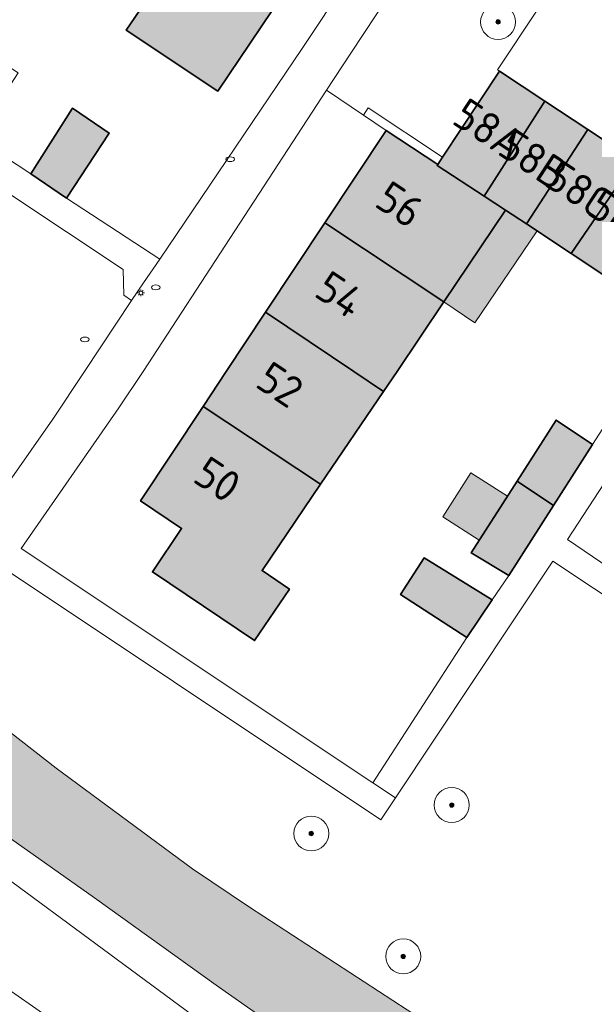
# Model space of a CAD drawing. Header units: metres. Extents: x 125349 to 128236, y 501602 to 503797.
# Tile 90 of 256: x 126604 to 126637, y 501964 to 502020. Entities that reach past the tile are written whole.
import ezdxf
from ezdxf.enums import TextEntityAlignment as Align

# ---------------------------------------------------------------- set-up
doc = ezdxf.new("R2010")
doc.units = ezdxf.units.M
doc.layers.get('0').update_dxf_attribs({"linetype": 'CONTINUOUS'})
for name, color, linetype, lineweight in [('B-WE-GR-BEPLANTING_CULTUUR_HEESTERS-GV', 90, 'CONTINUOUS', 18), ('B-WE-GR-BOOM-S-500', 90, 'CONTINUOUS', 18), ('B-WE-GR-GROENVOORZIENING-GV', 80, 'CONTINUOUS', 18), ('B-WE-IE-MEUBILAIR-S', 7, 'CONTINUOUS', 18), ('B-WE-OG-BEBOUWING-GV', 7, 'CONTINUOUS', 35), ('B-WE-OG-BEBOUWING-T18', 10, 'CONTINUOUS', 18), ('B-WE-OG-BEBOUWING_OVERBOUWING-GV', 7, 'CONTINUOUS', 18), ('B-WE-OG-TERREIN_BEGROEID-GV', 7, 'CONTINUOUS', 18), ('B-WE-OG-TERREIN_ERF-GV', 7, 'CONTINUOUS', 18), ('B-WE-OG-WATER-GV', 130, 'CONTINUOUS', 18), ('B-WE-VH-OPENVERHARDING_BETONSTRAATSTEEN-GV', 90, 'CONTINUOUS', 18), ('B-WE-VH-OPENVERHARDING_TEGEL-GV', 90, 'CONTINUOUS', 18)]:
    doc.layers.add(name, color=color, linetype=linetype, lineweight=lineweight)
for name, color, linetype, lineweight, true_color in [('B-WE-OG-BEBOUWING-V', 7, 'CONTINUOUS', 18, 0xcc646e), ('B-WE-OG-BEBOUWING_OVERBOUWING-V', 7, 'CONTINUOUS', 18, 0xcc646e), ('B-WE-OG-WATER-V', 7, 'CONTINUOUS', 18, 0xbee8ff)]:
    doc.layers.add(name, color=color, linetype=linetype, lineweight=lineweight, true_color=true_color)
doc.styles.add('NLCS-ISO-M1000-T18', font='NLCS-ISO.ttf', dxfattribs={"height": 1.8})

# ---------------------------------------------------------------- blocks, each defined once
blk = doc.blocks.new('SIE-MEUBILAIR_PAAL_LICHTMAST-SO')
for points in [[(-0.62, 0), (-1, 0)], [(-0.71, 0.71), (-0.44, 0.44)], [(0, 1), (0, 0.62)], [(0.44, 0.44), (0.71, 0.71)], [(1, 0), (0.62, 0)], [(-0.71, -0.71), (-0.44, -0.44)], [(0, -0.62), (0, -1)], [(0.44, -0.44), (0.71, -0.71)]]:
    blk.add_lwpolyline(points)
blk.add_circle((0, 0), 0.5)
blk = doc.blocks.new('SIE-MEUBILAIR_PUT_RIOOLPUT-SO')
blk.add_ellipse((0, 0), major_axis=(1.25, 0), ratio=0.54)
blk = doc.blocks.new('SIE-MEUBILAIR_PUT_KOLK-SO')
blk.add_ellipse((0, 0), major_axis=(1.25, 0), ratio=0.54)
blk = doc.blocks.new('SGR-BOOM_01-SO')
at = {"linetype": 'ByBlock', "lineweight": 18}
h = blk.add_hatch(color=0, dxfattribs=at)
h.dxf.hatch_style = 1
edge = h.paths.add_edge_path()
edge.add_arc((0, 0), 0.25, 0, 360)
at = {"color": 0, "linetype": 'ByBlock', "lineweight": 18}
for radius in [2, 0.25]:
    blk.add_circle((0, 0), radius, dxfattribs=at)

msp = doc.modelspace()

# ---------------------------------------------------------------- hatches: boundary and pattern name
at = {"layer": 'B-WE-OG-BEBOUWING-V'}
for points in [[(126615.288, 502027.862), (126610.704, 502021.053), (126609.688, 502019.544), (126614.932, 502016.059), (126620.535, 502024.381)], [(126630.195, 502010.047), (126633.675, 502015.482), (126631.066, 502017.205), (126627.81, 502012.273), (126627.537, 502011.86), (126627.502, 502011.806)], [(126606.264, 502009.927), (126608.71, 502013.645), (126606.614, 502015.077), (126604.214, 502011.327)], [(126632.613, 502008.457), (126636.134, 502013.858), (126633.675, 502015.482), (126630.195, 502010.047), (126631.423, 502009.244)], [(126627.537, 502011.86), (126624.583, 502013.81), (126621.073, 502008.522), (126627.878, 502004.002), (126627.893, 502003.992), (126631.423, 502009.244), (126630.195, 502010.047), (126627.502, 502011.806)], [(126632.613, 502008.457), (126635.185, 502006.757), (126638.826, 502012.08), (126636.134, 502013.858)], [(126637.684, 502005.106), (126641.357, 502010.409), (126638.826, 502012.08), (126635.185, 502006.757)], [(126624.432, 501998.857), (126625.209, 502000), (126627.893, 502003.992), (126627.878, 502004.002), (126621.073, 502008.522), (126617.67, 502003.393), (126622.728, 502000)], [(126624.432, 501998.857), (126622.728, 502000), (126617.67, 502003.393), (126615.418, 502000), (126614.089, 501997.999), (126620.824, 501993.545)], [(126620.824, 501993.545), (126614.089, 501997.999), (126610.505, 501992.599), (126612.853, 501991.024), (126611.182, 501988.532), (126617.041, 501984.601), (126619.038, 501987.537), (126617.468, 501988.605)], [(126636.413, 501995.817), (126634.315, 501997.22), (126632.08, 501993.728), (126634.172, 501992.325)], [(126634.172, 501992.325), (126632.08, 501993.728), (126629.455, 501989.625), (126631.604, 501988.322)], [(126629.2, 501984.774), (126630.652, 501986.923), (126626.754, 501989.328), (126625.402, 501987.23)]]:
    msp.add_hatch(color=256, dxfattribs=at).paths.add_polyline_path(points)
at = {"layer": 'B-WE-OG-BEBOUWING_OVERBOUWING-V'}
for points in [[(126631.423, 502009.244), (126627.893, 502003.992), (126629.668, 502002.792), (126633.226, 502008.052), (126632.613, 502008.457)], [(126631.53, 501992.869), (126629.437, 501994.208), (126627.82, 501991.68), (126629.913, 501990.341)]]:
    msp.add_hatch(color=256, dxfattribs=at).paths.add_polyline_path(points)
at = {"layer": 'B-WE-OG-WATER-V'}
h = msp.add_hatch(color=256, dxfattribs=at)
edge = h.paths.add_edge_path()
edge.add_arc((126721.75, 501925.746), 2.225, 297.1692, 366.6486)
edge.add_arc((126721.723, 501925.745), 2.252, 6.5992, 82.8472)
edge.add_arc((126721.72, 501925.77), 2.228, 82.6991, 89.5584)
edge.add_line((126721.737, 501927.998), (126718.387, 501927.995))
edge.add_line((126718.387, 501927.995), (126692.543, 501924.656))
edge.add_arc((126690.753, 501938.269), 13.73, 258.8072, 277.4901, ccw=False)
edge.add_arc((126691.238, 501938.157), 13.723, 241.3396, 256.7309, ccw=False)
edge.add_line((126684.656, 501926.115), (126682.67, 501927.196))
edge.add_line((126682.67, 501927.196), (126673.85, 501932.972))
edge.add_line((126673.85, 501932.972), (126666.763, 501937.474))
edge.add_line((126666.763, 501937.474), (126658.585, 501942.641))
edge.add_line((126658.585, 501942.641), (126653.871, 501945.602))
edge.add_line((126653.871, 501945.602), (126651.744, 501946.938))
edge.add_line((126651.744, 501946.938), (126643.02, 501952.413))
edge.add_line((126643.02, 501952.413), (126635.833, 501956.916))
edge.add_line((126635.833, 501956.916), (126625.774, 501963.46))
edge.add_line((126625.774, 501963.46), (126616.755, 501969.339))
edge.add_line((126616.755, 501969.339), (126613.486, 501971.536))
edge.add_line((126613.486, 501971.536), (126605.666, 501977.298))
edge.add_line((126605.666, 501977.298), (126600.423, 501981.373))
edge.add_line((126600.423, 501981.373), (126595.08, 501985.45))
edge.add_line((126595.08, 501985.45), (126590.336, 501989.468))
edge.add_line((126590.336, 501989.468), (126585.102, 501994.194))
edge.add_line((126585.102, 501994.194), (126581.158, 501998.201))
edge.add_line((126581.158, 501998.201), (126579.436, 502000))
edge.add_arc((126634.735, 502052.313), 76.122, 218.96106, 223.4108, ccw=False)
edge.add_arc((126639.081, 502055.027), 81.211, 213.14085, 218.52159, ccw=False)
edge.add_line((126571.081, 502010.629), (126568.517, 502014.487))
edge.add_line((126568.517, 502014.487), (126567.465, 502016.07))
edge.add_arc((126541.766, 501999.536), 30.558, 32.756, 45.0609)
edge.add_arc((126540.07, 501997.972), 32.864, 44.8939, 64.56)
edge.add_arc((126553.192, 502025.576), 2.299, 64.3605, 83.5847)
edge.add_arc((126553.194, 502025.585), 2.29, 83.6029, 100.2096)
edge.add_arc((126553.19, 502025.349), 2.522, 99.1683, 130.9157)
edge.add_line((126551.538, 502027.255), (126550.864, 502026.567))
edge.add_line((126550.864, 502026.567), (126550.241, 502025.931))
edge.add_arc((126551.186, 502025.106), 1.255, 138.867, 188.1437)
edge.add_arc((126551.257, 502025.117), 1.326, 188.1773, 242.6346)
edge.add_line((126550.647, 502023.939), (126553.702, 502022.554))
edge.add_arc((126542.017, 502000.284), 25.149, 49.3286, 62.3133, ccw=False)
edge.add_arc((126542.191, 502000.839), 24.616, 35.7534, 48.7954, ccw=False)
edge.add_line((126562.168, 502015.222), (126565.682, 502009.512))
edge.add_arc((126596.761, 502029.176), 36.778, 212.3227, 219.0313)
edge.add_arc((126594.054, 502027.258), 33.467, 219.3985, 225.0269)
edge.add_line((126570.4, 502003.582), (126573.66, 502000))
edge.add_line((126573.66, 502000), (126575.701, 501997.777))
edge.add_line((126575.701, 501997.777), (126580.528, 501992.557))
edge.add_line((126580.528, 501992.557), (126586.939, 501986.214))
edge.add_line((126586.939, 501986.214), (126592.32, 501981.237))
edge.add_line((126592.32, 501981.237), (126594.841, 501979.201))
edge.add_line((126594.841, 501979.201), (126600.632, 501974.968))
edge.add_line((126600.632, 501974.968), (126607.861, 501969.864))
edge.add_line((126607.861, 501969.864), (126614.842, 501964.864))
edge.add_line((126614.842, 501964.864), (126622.269, 501959.657))
edge.add_line((126622.269, 501959.657), (126631.929, 501953.169))
edge.add_line((126631.929, 501953.169), (126640.695, 501947.144))
edge.add_line((126640.695, 501947.144), (126647.979, 501942.339))
edge.add_line((126647.979, 501942.339), (126680.455, 501922.584))
edge.add_arc((126691.074, 501938.931), 19.493, 236.9932, 263.799)
edge.add_arc((126691.118, 501939.161), 19.726, 263.7418, 280.6619)
edge.add_line((126694.768, 501919.775), (126721.722, 501923.347))
edge.add_line((126721.722, 501923.347), (126722.474, 501923.643))
edge.add_arc((126721.708, 501925.853), 2.339, 289.1208, 296.8969)

# ---------------------------------------------------------------- linework, layer by layer
at = {"layer": 'B-WE-GR-BEPLANTING_CULTUUR_HEESTERS-GV', "flags": 128}
msp.add_lwpolyline([(126626.95, 502024.899), (126622.55, 502018.238), (126621.164, 502016.112), (126623.276, 502014.69), (126623.552, 502015.105), (126627.81, 502012.273), (126631.066, 502017.205), (126630.963, 502017.273), (126633.24, 502020.691)], close=True, dxfattribs=at)
at = {"layer": 'B-WE-GR-GROENVOORZIENING-GV', "flags": 128}
msp.add_lwpolyline([(126588.981, 501974.371), (126618.804, 501953.525), (126621.502, 501957.228), (126589.177, 501981.048), (126586.084, 501977.852)], close=True, dxfattribs=at)
at = {"layer": 'B-WE-OG-BEBOUWING-GV', "flags": 128}
for points in [[(126615.288, 502027.862), (126610.704, 502021.053), (126609.688, 502019.544), (126614.932, 502016.059), (126620.535, 502024.381)], [(126630.195, 502010.047), (126633.675, 502015.482), (126631.066, 502017.205), (126627.81, 502012.273), (126627.537, 502011.86), (126627.502, 502011.806)], [(126606.264, 502009.927), (126608.71, 502013.645), (126606.614, 502015.077), (126604.214, 502011.327)], [(126632.613, 502008.457), (126636.134, 502013.858), (126633.675, 502015.482), (126630.195, 502010.047), (126631.423, 502009.244)], [(126627.537, 502011.86), (126624.583, 502013.81), (126621.073, 502008.522), (126627.878, 502004.002), (126627.893, 502003.992), (126631.423, 502009.244), (126630.195, 502010.047), (126627.502, 502011.806)], [(126632.613, 502008.457), (126635.185, 502006.757), (126638.826, 502012.08), (126636.134, 502013.858)], [(126637.684, 502005.106), (126641.357, 502010.409), (126638.826, 502012.08), (126635.185, 502006.757)], [(126624.432, 501998.857), (126625.209, 502000), (126627.893, 502003.992), (126627.878, 502004.002), (126621.073, 502008.522), (126617.67, 502003.393), (126622.728, 502000)], [(126624.432, 501998.857), (126622.728, 502000), (126617.67, 502003.393), (126615.418, 502000), (126614.089, 501997.999), (126620.824, 501993.545)], [(126620.824, 501993.545), (126614.089, 501997.999), (126610.505, 501992.599), (126612.853, 501991.024), (126611.182, 501988.532), (126617.041, 501984.601), (126619.038, 501987.537), (126617.468, 501988.605)], [(126636.413, 501995.817), (126634.315, 501997.22), (126632.08, 501993.728), (126634.172, 501992.325)], [(126634.172, 501992.325), (126632.08, 501993.728), (126629.455, 501989.625), (126631.604, 501988.322)], [(126629.2, 501984.774), (126630.652, 501986.923), (126626.754, 501989.328), (126625.402, 501987.23)]]:
    msp.add_lwpolyline(points, close=True, dxfattribs=at)
at = {"layer": 'B-WE-OG-BEBOUWING_OVERBOUWING-GV', "flags": 128}
for points in [[(126631.423, 502009.244), (126627.893, 502003.992), (126629.668, 502002.792), (126633.226, 502008.052), (126632.613, 502008.457)], [(126631.53, 501992.869), (126629.437, 501994.208), (126627.82, 501991.68), (126629.913, 501990.341)]]:
    msp.add_lwpolyline(points, close=True, dxfattribs=at)
at = {"layer": 'B-WE-OG-TERREIN_BEGROEID-GV', "flags": 128}
for points in [[(126650.438, 501978.32), (126634.139, 501989.153), (126625.108, 501975.584), (126624.277, 501974.335), (126600.497, 501990.176), (126605.469, 501997.27), (126607.287, 502000), (126609.994, 502004.068), (126609.54, 502004.382), (126609.504, 502005.849), (126576.959, 502027.468), (126573.756, 502022.74)], [(126680.455, 501922.584), (126647.979, 501942.339), (126640.695, 501947.144), (126631.929, 501953.169), (126622.269, 501959.657), (126614.842, 501964.864), (126607.861, 501969.864), (126600.632, 501974.968), (126594.841, 501979.201), (126592.32, 501981.237), (126586.939, 501986.214), (126580.528, 501992.557), (126575.701, 501997.777), (126573.66, 502000), (126570.4, 502003.582)], [(126579.436, 502000), (126581.158, 501998.201), (126585.102, 501994.194), (126590.336, 501989.468), (126595.08, 501985.45), (126600.423, 501981.373), (126605.666, 501977.298), (126613.486, 501971.536), (126616.755, 501969.339), (126625.774, 501963.46), (126635.833, 501956.916), (126643.02, 501952.413)]]:
    msp.add_lwpolyline(points, dxfattribs=at)
msp.add_lwpolyline([(126589.177, 501981.048), (126621.502, 501957.228), (126618.804, 501953.525), (126588.981, 501974.371), (126586.084, 501977.852)], close=True, dxfattribs=at)
at = {"layer": 'B-WE-OG-TERREIN_ERF-GV', "flags": 128}
for points in [[(126576.959, 502027.468), (126609.504, 502005.849), (126609.54, 502004.382), (126609.994, 502004.068), (126610.666, 502005.077), (126611.616, 502006.429), (126606.264, 502009.927), (126604.214, 502011.327), (126601.063, 502013.376), (126598.946, 502014.761), (126596.862, 502016.124), (126590.611, 502020.323)], [(126590.611, 502020.323), (126596.862, 502016.124), (126599.267, 502019.868), (126601.437, 502018.449), (126603.486, 502017.109), (126601.063, 502013.376), (126604.214, 502011.327), (126606.614, 502015.077), (126608.71, 502013.645), (126606.264, 502009.927), (126611.616, 502006.429), (126619.761, 502018.498), (126624.915, 502026.267)], [(126620.535, 502024.381), (126614.932, 502016.059), (126609.688, 502019.544), (126610.704, 502021.053)], [(126637.684, 502005.106), (126635.185, 502006.757), (126632.613, 502008.457), (126631.423, 502009.244), (126627.893, 502003.992), (126625.209, 502000), (126624.432, 501998.857), (126620.824, 501993.545), (126617.468, 501988.605), (126619.038, 501987.537), (126617.041, 501984.601), (126611.182, 501988.532), (126612.853, 501991.024), (126610.505, 501992.599), (126614.089, 501997.999), (126615.418, 502000), (126617.67, 502003.393), (126621.073, 502008.522), (126624.583, 502013.81), (126623.276, 502014.69), (126621.164, 502016.112), (126610.656, 502000), (126609.269, 501997.923), (126603.67, 501989.877), (126623.81, 501976.448), (126629.2, 501984.774), (126625.402, 501987.23), (126626.754, 501989.328), (126630.652, 501986.923), (126631.604, 501988.322), (126629.455, 501989.625), (126632.08, 501993.728), (126634.315, 501997.22), (126636.413, 501995.817), (126637.384, 501997.334)], [(126638.883, 501996.382), (126634.976, 501990.386), (126638.305, 501988.113)]]:
    msp.add_lwpolyline(points, dxfattribs=at)
msp.add_lwpolyline([(126647.606, 501982.009), (126645.647, 501983.289), (126643.402, 501984.756), (126640.404, 501986.71), (126638.305, 501988.113), (126634.976, 501990.386), (126638.883, 501996.382), (126637.384, 501997.334), (126636.413, 501995.817), (126634.172, 501992.325), (126631.604, 501988.322), (126630.652, 501986.923), (126629.2, 501984.774), (126623.81, 501976.448), (126625.108, 501975.584), (126634.139, 501989.153), (126650.438, 501978.32), (126667.977, 501966.719), (126668.709, 501967.837), (126663.24, 501971.429), (126661.191, 501972.832), (126658.043, 501974.986), (126655.973, 501976.361), (126653.896, 501977.742)], close=True, dxfattribs=at)
at = {"layer": 'B-WE-OG-WATER-GV', "flags": 128}
for points in [[(126570.4, 502003.582), (126573.66, 502000), (126575.701, 501997.777), (126580.528, 501992.557), (126586.939, 501986.214), (126592.32, 501981.237), (126594.841, 501979.201), (126600.632, 501974.968), (126607.861, 501969.864), (126614.842, 501964.864), (126622.269, 501959.657), (126631.929, 501953.169)], [(126684.656, 501926.115), (126682.67, 501927.196), (126673.85, 501932.972), (126666.763, 501937.474), (126658.585, 501942.641), (126653.871, 501945.602), (126651.744, 501946.938), (126643.02, 501952.413), (126635.833, 501956.916), (126625.774, 501963.46), (126616.755, 501969.339), (126613.486, 501971.536), (126605.666, 501977.298), (126600.423, 501981.373), (126595.08, 501985.45), (126590.336, 501989.468), (126585.102, 501994.194), (126581.158, 501998.201)]]:
    msp.add_lwpolyline(points, dxfattribs=at)
at = {"layer": 'B-WE-VH-OPENVERHARDING_BETONSTRAATSTEEN-GV', "flags": 128}
msp.add_lwpolyline([(126611.616, 502006.429), (126610.666, 502005.077), (126609.994, 502004.068), (126607.287, 502000), (126605.469, 501997.27), (126600.497, 501990.176), (126624.277, 501974.335), (126625.108, 501975.584), (126623.81, 501976.448), (126603.67, 501989.877), (126609.269, 501997.923), (126610.656, 502000), (126621.164, 502016.112), (126622.55, 502018.238), (126626.95, 502024.899), (126624.915, 502026.267), (126619.761, 502018.498)], close=True, dxfattribs=at)
msp.add_lwpolyline([(126633.24, 502020.691), (126630.963, 502017.273), (126631.066, 502017.205), (126633.675, 502015.482), (126636.134, 502013.858), (126638.826, 502012.08)], dxfattribs=at)
at = {"layer": 'B-WE-VH-OPENVERHARDING_TEGEL-GV', "flags": 128}
msp.add_lwpolyline([(126627.81, 502012.273), (126623.552, 502015.105), (126623.276, 502014.69), (126624.583, 502013.81), (126627.537, 502011.86)], close=True, dxfattribs=at)

# ---------------------------------------------------------------- block references
at = {"layer": 'B-WE-GR-BOOM-S-500', "xscale": 0.5, "yscale": 0.5, "zscale": 0.5}
for p in [(126630.993, 502020.018), (126628.337, 501975.182), (126620.287, 501973.55), (126625.558, 501966.513)]:
    msp.add_blockref('SGR-BOOM_01-SO', p, dxfattribs=at)
at = {"layer": 'B-WE-IE-MEUBILAIR-S', "xscale": 0.2, "yscale": 0.2, "zscale": 0.2}
for name, p in [('SIE-MEUBILAIR_PUT_KOLK-SO', (126615.646, 502012.158)), ('SIE-MEUBILAIR_PUT_RIOOLPUT-SO', (126611.373, 502004.823)), ('SIE-MEUBILAIR_PAAL_LICHTMAST-SO', (126610.522, 502004.509)), ('SIE-MEUBILAIR_PUT_RIOOLPUT-SO', (126607.312, 502001.843))]:
    msp.add_blockref(name, p, dxfattribs=at)

# ---------------------------------------------------------------- texts
at = {"layer": 'B-WE-OG-BEBOUWING-T18', "style": 'NLCS-ISO-M1000-T18'}
for s, rotation, p in [('58A', 326.7, (126630.47, 502013.878)), ('58B', 326.7, (126633.046, 502012.152)), ('58C', 326.7, (126635.621, 502010.427)), ('56', 326.3, (126625.363, 502009.569)), ('58D', 326.7, (126638.197, 502008.701)), ('54', 326.3, (126621.928, 502004.413)), ('52', 326.3, (126618.502, 501999.251)), ('50', 326.4, (126614.919, 501993.824))]:
    msp.add_text(s, height=1.8, rotation=rotation, dxfattribs=at).set_placement(p, align=Align.MIDDLE)

doc.saveas('drawing.dxf')
